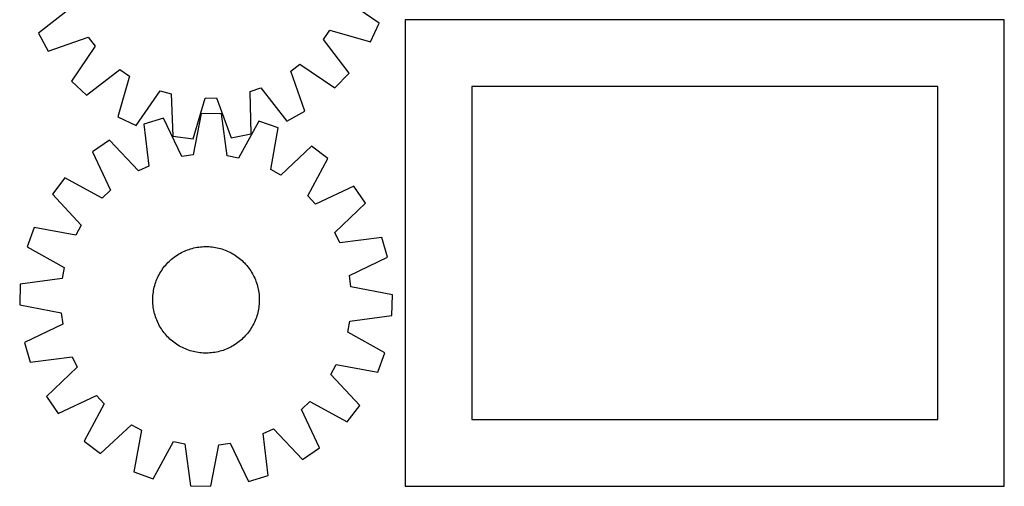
# Model space of a CAD drawing. Header units: millimetres. Extents: x 7 to 1493, y 7 to 2993.
# Tile 1 of 16: x 18 to 758, y 7 to 357. Entities that reach past the tile are written whole.
import ezdxf

# ---------------------------------------------------------------- set-up
doc = ezdxf.new("R2010")
doc.units = ezdxf.units.MM
doc.layers.add('COMMON', color=5, linetype='CONTINUOUS', true_color=0x0000ff)
doc.layers.add('CUT', color=7, linetype='CONTINUOUS', true_color=0x000000)

msp = doc.modelspace()

# ---------------------------------------------------------------- linework, layer by layer
at = {"layer": 'COMMON'}
msp.add_line((757.63878, 357.298037), (307.63878, 357.298037), dxfattribs=at)
at = {"layer": 'CUT'}
for p, q in [((288.17688, 354.794249), (262.039289, 372.844211)), ((57.227232, 366.807987), (32.198022, 347.250036)), ((757.63878, 357.198036), (307.63878, 357.198036)), ((307.63878, 357.198036), (307.63878, 7.198036)), ((757.63878, 7.198036), (757.63878, 357.198036)), ((246.230802, 342.556283), (251.064135, 349.638533)), ((251.064135, 349.638533), (281.598649, 340.885352)), ((281.598649, 340.885352), (288.17688, 354.794249)), ((32.198022, 347.250036), (39.58397, 333.752691)), ((39.58397, 333.752691), (69.549986, 344.288945)), ((69.549986, 344.288945), (74.792024, 337.503637)), ((265.511383, 317.31279), (246.230802, 342.556283)), ((74.792024, 337.503637), (57.03157, 311.168469)), ((68.226933, 300.614115), (93.470426, 319.894696)), ((93.470426, 319.894696), (100.552676, 315.061363)), ((221.836553, 318.635843), (228.621861, 323.877881)), ((232.372806, 288.669827), (221.836553, 318.635843)), ((228.621861, 323.877881), (254.957028, 306.117427)), ((57.03157, 311.168469), (68.226933, 300.614115)), ((100.552676, 315.061363), (91.799495, 284.526848)), ((254.957028, 306.117427), (265.511383, 317.31279)), ((105.708392, 277.948618), (123.758354, 304.086208)), ((123.758354, 304.086208), (131.987556, 301.677971)), ((191.24442, 303.42439), (199.317511, 306.313089)), ((192.004985, 271.669134), (191.24442, 303.42439)), ((199.317511, 306.313089), (218.875461, 281.28388)), ((707.63878, 307.198036), (357.63878, 307.198036)), ((357.63878, 307.198036), (357.63878, 57.198036)), ((707.63878, 57.198036), (707.63878, 307.198036)), ((131.987556, 301.677971), (133.09847, 269.933041)), ((148.359402, 267.974857), (157.448976, 298.410928)), ((157.448976, 298.410928), (166.019599, 298.663522)), ((166.019599, 298.663522), (176.885864, 268.81559)), ((218.875461, 281.28388), (232.372806, 288.669827)), ((91.799495, 284.526848), (105.708392, 277.948618)), ((126.144939, 283.392161), (111.381573, 279.059312)), ((139.906037, 254.763382), (126.144939, 283.392161)), ((154.44889, 287.046227), (148.409807, 255.861227)), ((169.828609, 286.60488), (154.44889, 287.046227)), ((174.069411, 255.124881), (169.828609, 286.60488)), ((197.876434, 281.333702), (182.49623, 253.541183)), ((212.367032, 276.161361), (197.876434, 281.333702)), ((111.381573, 279.059312), (115.274759, 247.534436)), ((206.67242, 244.911622), (212.367032, 276.161361)), ((85.592085, 266.837687), (72.890213, 258.154772)), ((107.526446, 243.862514), (85.592085, 266.837687)), ((133.09847, 269.933041), (148.359402, 267.974857)), ((176.885864, 268.81559), (192.004985, 271.669134)), ((237.413216, 262.480918), (214.197412, 240.801407)), ((249.596252, 253.083888), (237.413216, 262.480918)), ((72.890213, 258.154772), (86.334576, 229.375894)), ((148.409807, 255.861227), (139.906037, 254.763382)), ((182.49623, 253.541183), (174.069411, 255.124881)), ((234.523654, 225.123353), (249.596252, 253.083888)), ((115.274759, 247.534436), (107.526446, 243.862514)), ((214.197412, 240.801407), (206.67242, 244.911622)), ((52.139643, 238.561926), (42.742613, 226.378889)), ((80.100178, 223.489328), (52.139643, 238.561926)), ((86.334576, 229.375894), (80.100178, 223.489328)), ((269.189099, 232.333318), (240.41022, 218.888955)), ((277.872013, 219.631446), (269.189099, 232.333318)), ((42.742613, 226.378889), (64.422124, 203.163085)), ((240.41022, 218.888955), (234.523654, 225.123353)), ((254.89684, 197.697085), (277.872013, 219.631446)), ((29.06217, 201.332706), (23.889829, 186.842107)), ((60.311909, 195.638094), (29.06217, 201.332706)), ((64.422124, 203.163085), (60.311909, 195.638094)), ((258.568762, 189.948772), (254.89684, 197.697085)), ((290.093639, 193.841958), (258.568762, 189.948772)), ((294.426487, 179.078592), (290.093639, 193.841958)), ((23.889829, 186.842107), (51.682348, 171.461903)), ((144.181957, 184.584361), (145.366421, 185.003947)), ((145.366421, 185.003947), (146.56348, 185.386121)), ((146.56348, 185.386121), (147.771952, 185.730506)), ((147.771952, 185.730506), (148.990646, 186.036762)), ((148.990646, 186.036762), (150.218358, 186.304587)), ((150.218358, 186.304587), (151.453877, 186.533716)), ((151.453877, 186.533716), (152.695983, 186.723923)), ((152.695983, 186.723923), (153.943451, 186.875022)), ((153.943451, 186.875022), (155.195049, 186.986862)), ((155.195049, 186.986862), (156.449543, 187.059333)), ((156.449543, 187.059333), (157.705694, 187.092363)), ((157.705694, 187.092363), (158.962263, 187.085921)), ((158.962263, 187.085921), (160.21801, 187.040012)), ((160.21801, 187.040012), (161.471695, 186.954682)), ((161.471695, 186.954682), (162.72208, 186.830014)), ((162.72208, 186.830014), (163.967933, 186.666133)), ((163.967933, 186.666133), (165.208024, 186.463199)), ((165.208024, 186.463199), (166.441128, 186.221413)), ((166.441128, 186.221413), (167.66603, 185.941014)), ((167.66603, 185.941014), (168.881519, 185.622278)), ((168.881519, 185.622278), (170.086397, 185.26552)), ((170.086397, 185.26552), (171.279474, 184.871092)), ((171.279474, 184.871092), (172.459573, 184.439383)), ((131.360462, 176.817475), (132.307289, 177.643627)), ((132.307289, 177.643627), (133.279598, 178.43963)), ((133.279598, 178.43963), (134.276431, 179.2047)), ((134.276431, 179.2047), (135.296803, 179.93808)), ((135.296803, 179.93808), (136.339708, 180.639048)), ((136.339708, 180.639048), (137.404116, 181.306912)), ((137.404116, 181.306912), (138.488977, 181.941013)), ((138.488977, 181.941013), (139.593221, 182.540724)), ((139.593221, 182.540724), (140.715757, 183.105454)), ((140.715757, 183.105454), (141.855477, 183.634646)), ((141.855477, 183.634646), (143.011258, 184.127777)), ((143.011258, 184.127777), (144.181957, 184.584361)), ((172.459573, 184.439383), (173.62553, 183.970819)), ((173.62553, 183.970819), (174.776193, 183.465863)), ((174.776193, 183.465863), (175.910428, 182.925013)), ((175.910428, 182.925013), (177.027114, 182.348802)), ((177.027114, 182.348802), (178.12515, 181.7378)), ((178.12515, 181.7378), (179.203452, 181.092609)), ((179.203452, 181.092609), (180.260956, 180.413866)), ((180.260956, 180.413866), (181.296619, 179.702242)), ((181.296619, 179.702242), (182.309418, 178.958437)), ((182.309418, 178.958437), (183.298353, 178.183186)), ((183.298353, 178.183186), (184.26245, 177.377255)), ((265.797709, 165.317494), (294.426487, 179.078592)), ((51.682348, 171.461903), (50.098651, 163.035085)), ((124.809665, 169.22663), (125.52129, 170.262292)), ((125.52129, 170.262292), (126.265094, 171.275091)), ((126.265094, 171.275091), (127.040345, 172.264027)), ((127.040345, 172.264027), (127.846276, 173.228123)), ((127.846276, 173.228123), (128.682092, 174.166429)), ((128.682092, 174.166429), (129.546969, 175.078018)), ((129.546969, 175.078018), (130.440053, 175.961991)), ((130.440053, 175.961991), (131.360462, 176.817475)), ((184.26245, 177.377255), (185.200756, 176.541439)), ((185.200756, 176.541439), (186.112345, 175.676562)), ((186.112345, 175.676562), (186.996318, 174.783478)), ((186.996318, 174.783478), (187.851802, 173.863069)), ((187.851802, 173.863069), (188.677953, 172.916242)), ((188.677953, 172.916242), (189.473957, 171.943933)), ((189.473957, 171.943933), (190.239026, 170.9471)), ((190.239026, 170.9471), (190.972407, 169.926728)), ((50.098651, 163.035085), (18.618651, 158.794282)), ((121.252712, 162.591203), (121.757668, 163.741867)), ((121.757668, 163.741867), (122.298519, 164.876101)), ((122.298519, 164.876101), (122.874729, 165.992787)), ((122.874729, 165.992787), (123.485731, 167.090823)), ((123.485731, 167.090823), (124.130922, 168.169126)), ((124.130922, 168.169126), (124.809665, 169.22663)), ((190.972407, 169.926728), (191.673375, 168.883823)), ((191.673375, 168.883823), (192.341239, 167.819415)), ((192.341239, 167.819415), (192.975339, 166.734554)), ((192.975339, 166.734554), (193.57505, 165.63031)), ((193.57505, 165.63031), (194.13978, 164.507775)), ((194.13978, 164.507775), (194.668972, 163.368054)), ((194.668972, 163.368054), (195.162103, 162.212274)), ((266.895554, 156.813724), (265.797709, 165.317494)), ((18.618651, 158.794282), (18.177304, 143.414563)), ((118.760332, 154.173697), (119.002118, 155.406802)), ((119.002118, 155.406802), (119.282517, 156.631703)), ((119.282517, 156.631703), (119.601253, 157.847192)), ((119.601253, 157.847192), (119.958011, 159.05207)), ((119.958011, 159.05207), (120.352439, 160.245147)), ((120.352439, 160.245147), (120.784148, 161.425247)), ((120.784148, 161.425247), (121.252712, 162.591203)), ((195.162103, 162.212274), (195.618687, 161.041574)), ((195.618687, 161.041574), (196.038273, 159.85711)), ((196.038273, 159.85711), (196.420447, 158.660051)), ((196.420447, 158.660051), (196.764832, 157.451579)), ((196.764832, 157.451579), (197.071088, 156.232885)), ((197.071088, 156.232885), (197.338913, 155.005173)), ((298.080554, 150.774642), (266.895554, 156.813724)), ((118.131168, 146.671368), (118.13761, 147.927937)), ((118.13761, 147.927937), (118.183519, 149.183683)), ((118.183519, 149.183683), (118.26885, 150.437368)), ((118.26885, 150.437368), (118.393517, 151.687754)), ((118.393517, 151.687754), (118.557398, 152.933607)), ((118.557398, 152.933607), (118.760332, 154.173697)), ((197.338913, 155.005173), (197.568042, 153.769654)), ((197.568042, 153.769654), (197.75825, 152.527548)), ((197.75825, 152.527548), (197.909348, 151.28008)), ((197.909348, 151.28008), (198.021188, 150.028482)), ((198.021188, 150.028482), (198.093659, 148.773988)), ((198.093659, 148.773988), (198.12669, 147.517837)), ((297.639206, 135.394922), (298.080554, 150.774642)), ((18.177304, 143.414563), (49.362304, 137.37548)), ((118.164199, 145.415217), (118.131168, 146.671368)), ((118.23667, 144.160723), (118.164199, 145.415217)), ((118.348509, 142.909124), (118.23667, 144.160723)), ((118.499608, 141.661656), (118.348509, 142.909124)), ((118.689815, 140.41955), (118.499608, 141.661656)), ((197.700459, 141.255598), (197.497526, 140.015507)), ((197.864341, 142.501451), (197.700459, 141.255598)), ((197.989008, 143.751837), (197.864341, 142.501451)), ((198.074338, 145.005521), (197.989008, 143.751837)), ((198.120247, 146.261268), (198.074338, 145.005521)), ((198.12669, 147.517837), (198.120247, 146.261268)), ((49.362304, 137.37548), (50.460149, 128.87171)), ((118.918945, 139.184031), (118.689815, 140.41955)), ((119.186769, 137.956319), (118.918945, 139.184031)), ((119.493025, 136.737626), (119.186769, 137.956319)), ((119.83741, 135.529153), (119.493025, 136.737626)), ((120.219584, 134.332095), (119.83741, 135.529153)), ((120.63917, 133.147631), (120.219584, 134.332095)), ((121.095754, 131.976931), (120.63917, 133.147631)), ((195.905418, 133.944057), (195.473709, 132.763958)), ((196.299847, 135.137134), (195.905418, 133.944057)), ((196.656605, 136.342012), (196.299847, 135.137134)), ((196.975341, 137.557501), (196.656605, 136.342012)), ((197.25574, 138.782403), (196.975341, 137.557501)), ((197.497526, 140.015507), (197.25574, 138.782403)), ((266.159207, 131.15412), (297.639206, 135.394922)), ((50.460149, 128.87171), (21.831371, 115.110612)), ((121.588886, 130.821151), (121.095754, 131.976931)), ((122.118077, 129.68143), (121.588886, 130.821151)), ((122.682807, 128.558894), (122.118077, 129.68143)), ((123.282519, 127.454651), (122.682807, 128.558894)), ((123.916619, 126.36979), (123.282519, 127.454651)), ((124.584483, 125.305382), (123.916619, 126.36979)), ((192.126936, 126.020079), (191.448193, 124.962575)), ((192.772126, 127.098381), (192.126936, 126.020079)), ((193.383129, 128.196417), (192.772126, 127.098381)), ((193.959339, 129.313104), (193.383129, 128.196417)), ((194.500189, 130.447338), (193.959339, 129.313104)), ((195.005146, 131.598001), (194.500189, 130.447338)), ((195.473709, 132.763958), (195.005146, 131.598001)), ((264.57551, 122.727301), (266.159207, 131.15412)), ((125.285451, 124.262477), (124.584483, 125.305382)), ((126.018832, 123.242104), (125.285451, 124.262477)), ((126.783901, 122.245272), (126.018832, 123.242104)), ((127.579904, 121.272962), (126.783901, 122.245272)), ((128.406056, 120.326136), (127.579904, 121.272962)), ((129.26154, 119.405726), (128.406056, 120.326136)), ((130.145513, 118.512642), (129.26154, 119.405726)), ((131.057102, 117.647766), (130.145513, 118.512642)), ((186.710889, 119.111186), (185.817805, 118.227213)), ((187.575766, 120.022775), (186.710889, 119.111186)), ((188.411582, 120.961081), (187.575766, 120.022775)), ((189.217513, 121.925178), (188.411582, 120.961081)), ((189.992763, 122.914113), (189.217513, 121.925178)), ((190.736568, 123.926912), (189.992763, 122.914113)), ((191.448193, 124.962575), (190.736568, 123.926912)), ((292.368028, 107.347097), (264.57551, 122.727301)), ((21.831371, 115.110612), (26.164219, 100.347246)), ((131.995408, 116.811949), (131.057102, 117.647766)), ((132.959504, 116.006018), (131.995408, 116.811949)), ((133.94844, 115.230768), (132.959504, 116.006018)), ((134.961239, 114.486963), (133.94844, 115.230768)), ((135.996901, 113.775338), (134.961239, 114.486963)), ((137.054406, 113.096595), (135.996901, 113.775338)), ((138.132708, 112.451405), (137.054406, 113.096595)), ((139.230744, 111.840402), (138.132708, 112.451405)), ((140.34743, 111.264192), (139.230744, 111.840402)), ((141.481665, 110.723342), (140.34743, 111.264192)), ((175.542101, 111.083751), (174.402381, 110.554559)), ((176.664637, 111.648481), (175.542101, 111.083751)), ((177.76888, 112.248192), (176.664637, 111.648481)), ((178.853741, 112.882292), (177.76888, 112.248192)), ((179.91815, 113.550156), (178.853741, 112.882292)), ((180.961054, 114.251124), (179.91815, 113.550156)), ((181.981427, 114.984505), (180.961054, 114.251124)), ((182.978259, 115.749574), (181.981427, 114.984505)), ((183.950569, 116.545578), (182.978259, 115.749574)), ((184.897396, 117.371729), (183.950569, 116.545578)), ((185.817805, 118.227213), (184.897396, 117.371729)), ((26.164219, 100.347246), (57.689095, 104.240433)), ((57.689095, 104.240433), (61.361017, 96.492119)), ((142.632328, 110.218386), (141.481665, 110.723342)), ((143.798285, 109.749822), (142.632328, 110.218386)), ((144.978384, 109.318113), (143.798285, 109.749822)), ((146.171461, 108.923685), (144.978384, 109.318113)), ((147.376339, 108.566926), (146.171461, 108.923685)), ((148.591828, 108.24819), (147.376339, 108.566926)), ((149.816729, 107.967791), (148.591828, 108.24819)), ((151.049834, 107.726005), (149.816729, 107.967791)), ((152.289924, 107.523072), (151.049834, 107.726005)), ((153.535777, 107.35919), (152.289924, 107.523072)), ((154.786163, 107.234523), (153.535777, 107.35919)), ((156.039848, 107.149193), (154.786163, 107.234523)), ((157.295594, 107.103284), (156.039848, 107.149193)), ((158.552163, 107.096841), (157.295594, 107.103284)), ((159.808315, 107.129872), (158.552163, 107.096841)), ((161.062808, 107.202343), (159.808315, 107.129872)), ((162.314407, 107.314183), (161.062808, 107.202343)), ((163.561875, 107.465281), (162.314407, 107.314183)), ((164.803981, 107.655489), (163.561875, 107.465281)), ((166.0395, 107.884618), (164.803981, 107.655489)), ((167.267212, 108.152443), (166.0395, 107.884618)), ((168.485905, 108.458699), (167.267212, 108.152443)), ((169.694378, 108.803084), (168.485905, 108.458699)), ((170.891437, 109.185258), (169.694378, 108.803084)), ((172.0759, 109.604844), (170.891437, 109.185258)), ((173.2466, 110.061428), (172.0759, 109.604844)), ((174.402381, 110.554559), (173.2466, 110.061428)), ((287.195687, 92.856499), (292.368028, 107.347097)), ((61.361017, 96.492119), (38.385844, 74.557758)), ((251.835733, 91.026119), (255.945949, 98.551111)), ((255.945949, 98.551111), (287.195687, 92.856499)), ((273.515245, 67.810315), (251.835733, 91.026119)), ((38.385844, 74.557758), (47.068759, 61.855887)), ((47.068759, 61.855887), (75.847638, 75.300249)), ((75.847638, 75.300249), (81.734203, 69.065852)), ((81.734203, 69.065852), (66.661605, 41.105316)), ((229.923282, 64.813311), (236.157679, 70.699877)), ((236.157679, 70.699877), (264.118215, 55.627279)), ((264.118215, 55.627279), (273.515245, 67.810315)), ((243.367644, 36.034432), (229.923282, 64.813311)), ((78.844642, 31.708287), (102.060446, 53.387798)), ((102.060446, 53.387798), (109.585437, 49.277582)), ((357.63878, 57.198036), (707.63878, 57.198036)), ((109.585437, 49.277582), (103.890826, 18.027844)), ((200.983099, 46.654769), (208.731412, 50.326691)), ((204.876285, 15.129892), (200.983099, 46.654769)), ((208.731412, 50.326691), (230.665773, 27.351518)), ((66.661605, 41.105316), (78.844642, 31.708287)), ((118.381424, 12.855503), (133.761628, 40.648021)), ((133.761628, 40.648021), (142.188446, 39.064324)), ((142.188446, 39.064324), (146.429249, 7.584325)), ((161.808968, 7.142977), (167.848051, 38.327977)), ((167.848051, 38.327977), (176.351821, 39.425822)), ((176.351821, 39.425822), (190.112919, 10.797044)), ((230.665773, 27.351518), (243.367644, 36.034432)), ((103.890826, 18.027844), (118.381424, 12.855503)), ((190.112919, 10.797044), (204.876285, 15.129892)), ((146.429249, 7.584325), (161.808968, 7.142977)), ((307.63878, 7.198036), (757.63878, 7.198036))]:
    msp.add_line(p, q, dxfattribs=at)

doc.saveas('drawing.dxf')
